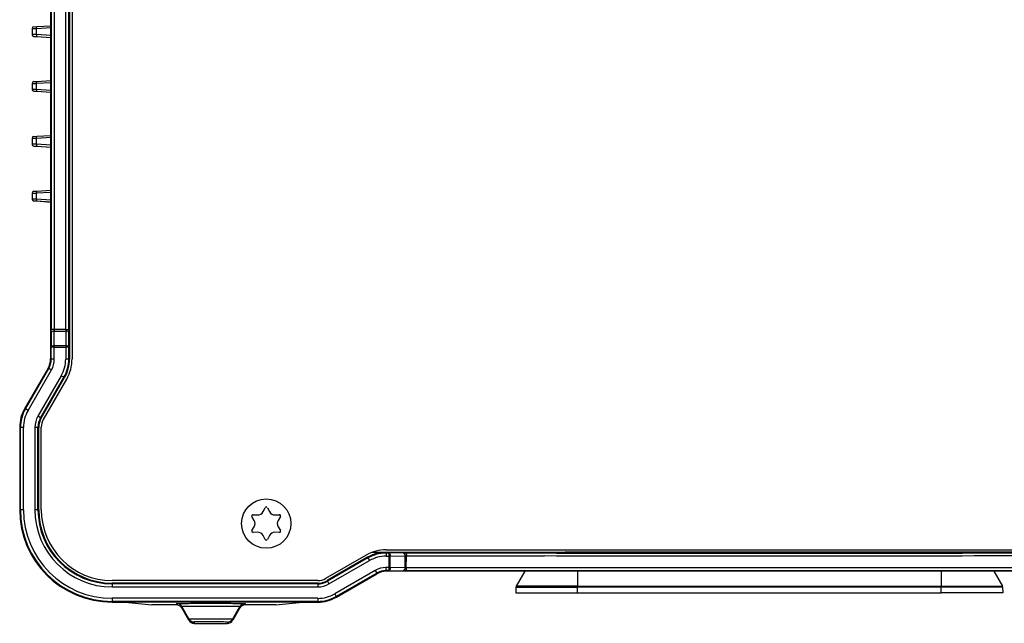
# Model space of a CAD drawing. Header units: millimetres. Extents: x -429 to -189, y 22 to 228.
# Tile 1 of 5: x -429 to -270, y 22 to 120. Entities that reach past the tile are written whole.
import ezdxf

# ---------------------------------------------------------------- set-up
doc = ezdxf.new("R2010")
doc.units = ezdxf.units.MM

# ---------------------------------------------------------------- blocks, each defined once
blk = doc.blocks.new('Kupplungsplatte__1', base_point=(-348.85, 26.72))
at = {"color": 7, "linetype": 'Continuous'}
for p, q in [((-347.41, 30.22), (-348.79, 27.81)), ((-271.29, 30.22), (-269.91, 27.81)), ((-348.83, 27.67), (-348.85, 26.72)), ((-269.87, 27.67), (-269.85, 26.72)), ((-348.85, 26.72), (-338.85, 26.72)), ((-338.85, 26.72), (-279.85, 26.72)), ((-269.85, 26.72), (-279.85, 26.72))]:
    blk.add_line(p, q, dxfattribs=at)
at = {"color": 1, "linetype": 'Continuous'}
for p, q in [((-338.85, 30.22), (-338.85, 27.81)), ((-279.85, 30.22), (-279.85, 27.81)), ((-348.83, 27.67), (-338.85, 27.67)), ((-338.85, 27.81), (-348.79, 27.81)), ((-338.85, 27.81), (-279.85, 27.81)), ((-338.85, 27.81), (-338.85, 27.67)), ((-279.85, 27.67), (-338.85, 27.67)), ((-338.85, 26.72), (-338.85, 27.67)), ((-279.85, 27.81), (-269.91, 27.81)), ((-279.85, 27.81), (-279.85, 27.67)), ((-279.85, 26.72), (-279.85, 27.67)), ((-269.87, 27.67), (-279.85, 27.67))]:
    blk.add_line(p, q, dxfattribs=at)
at = {"color": 7, "linetype": 'Continuous'}
for centre, start, end in [((-348.53, 27.66), 150, 179), ((-270.17, 27.66), 1, 30)]:
    blk.add_arc(centre, 0.3, start, end, dxfattribs=at)
blk = doc.blocks.new('Blechschraube_ISO14585-ST4_2x16_4__2', base_point=(-393.35, 33.97))
at = {"color": 7, "linetype": 'Continuous'}
blk.add_circle((-389.35, 37.97), 4, dxfattribs=at)
blk = doc.blocks.new('Blechschraube_ISO14585-ST4_2x16_9__3', base_point=(-393.35, 33.97))
at = {"color": 7, "linetype": 'Continuous'}
for p, q in [((-389.86, 39.91), (-389.53, 40.53)), ((-389.17, 40.53), (-388.84, 39.91)), ((-391.29, 38.49), (-391.66, 39.1)), ((-391.48, 39.4), (-390.77, 39.38)), ((-387.93, 39.38), (-387.21, 39.4)), ((-387.04, 39.1), (-387.41, 38.49)), ((-391.66, 36.84), (-391.29, 37.44)), ((-387.41, 37.44), (-387.04, 36.84)), ((-390.77, 36.55), (-391.48, 36.53)), ((-389.53, 35.4), (-389.86, 36.03)), ((-388.84, 36.03), (-389.17, 35.4)), ((-387.21, 36.53), (-387.93, 36.55))]:
    blk.add_line(p, q, dxfattribs=at)
blk.add_circle((-389.35, 37.97), 4, dxfattribs=at)
for centre, radius, start, end in [((-389.35, 40.44), 0.2, 90, 151.6805), ((-389.35, 40.44), 0.2, 28.3206, 90), ((-391.49, 39.2), 0.2, 88.3205, 211.6805), ((-392.14, 37.97), 1, 328.3195, 31.6805), ((-390.74, 40.38), 1, 268.3195, 331.6805), ((-387.96, 40.38), 1, 208.3195, 271.6805), ((-386.56, 37.97), 1, 148.3195, 211.6805), ((-387.21, 39.2), 0.2, 328.3205, 91.6805), ((-391.49, 36.73), 0.2, 148.3206, 271.6805), ((-387.21, 36.73), 0.2, 268.3206, 31.6805), ((-390.74, 35.55), 1, 28.3195, 91.6805), ((-389.35, 35.49), 0.2, 208.3206, 270), ((-389.35, 35.49), 0.2, 270, 331.6805), ((-387.96, 35.55), 1, 88.3195, 151.6805)]:
    blk.add_arc(centre, radius, start, end, dxfattribs=at)
blk = doc.blocks.new('Linsenschraube_selbstfurchend_3__4', base_point=(-340.85, 33.32))
at = {"color": 7, "linetype": 'Continuous'}
blk.add_line((-336.85, 33.32), (-340.85, 33.32), dxfattribs=at)
blk = doc.blocks.new('Linsenschraube_selbstfurchend_4__5', base_point=(-281.85, 33.32))
at = {"color": 7, "linetype": 'Continuous'}
blk.add_line((-277.85, 33.32), (-281.85, 33.32), dxfattribs=at)
blk = doc.blocks.new('Verbindungsteil_1__22', base_point=(-429.35, 21.78))
at = {"color": 7, "linetype": 'Continuous'}
for p, q in [((-424.32, 118.77), (-424.35, 125.75)), ((-427.35, 118.3), (-427.35, 117.34)), ((-427.07, 118.6), (-426.55, 118.62)), ((-426.55, 118.62), (-424.32, 118.77)), ((-427.07, 117.04), (-426.55, 117.02)), ((-426.55, 117.02), (-424.32, 116.86)), ((-424.32, 109.87), (-424.32, 116.86)), ((-427.35, 109.4), (-427.35, 108.44)), ((-427.07, 109.7), (-426.55, 109.72)), ((-426.55, 109.72), (-424.32, 109.87)), ((-427.07, 108.14), (-426.55, 108.12)), ((-426.55, 108.12), (-424.32, 107.96)), ((-424.32, 100.97), (-424.32, 107.96)), ((-427.07, 100.8), (-426.55, 100.82)), ((-426.55, 100.82), (-424.32, 100.97)), ((-427.35, 100.5), (-427.35, 99.54)), ((-427.07, 99.24), (-426.55, 99.22)), ((-426.55, 99.22), (-424.32, 99.06)), ((-424.32, 92.07), (-424.32, 99.06)), ((-427.35, 91.6), (-427.35, 90.64)), ((-427.07, 91.9), (-426.55, 91.92)), ((-426.55, 91.92), (-424.32, 92.07)), ((-427.07, 90.34), (-426.55, 90.32)), ((-426.55, 90.32), (-424.35, 90.15)), ((-424.35, 90.15), (-424.35, 64.68)), ((-424.75, 63.18), (-428.55, 56.61)), ((-429.35, 53.61), (-429.35, 40.22)), ((-377.96, 26.02), (-371.38, 29.81)), ((-248.81, 30.22), (-369.88, 30.22)), ((-414.35, 25.22), (-412.22, 25.22)), ((-412.22, 25.22), (-407.89, 24.78)), ((-405.94, 24.78), (-407.89, 24.78)), ((-403.93, 24.78), (-405.94, 24.78)), ((-401.91, 22.28), (-403.06, 24.28)), ((-393.64, 24.28), (-394.79, 22.28)), ((-388.99, 24.78), (-392.77, 24.78)), ((-387.81, 24.78), (-388.99, 24.78)), ((-387.81, 24.78), (-383.47, 25.22)), ((-383.47, 25.22), (-380.96, 25.22)), ((-401.04, 21.78), (-395.66, 21.78))]:
    blk.add_line(p, q, dxfattribs=at)
at = {"color": 1, "linetype": 'Continuous'}
for p, q in [((-428.55, 56.61), (-428.42, 56.58)), ((-429.23, 53.58), (-429.35, 53.61)), ((-429.23, 40.22), (-429.35, 40.22)), ((-428.73, 40.22), (-429.23, 40.22)), ((-366.6, 32.72), (-346.17, 32.74)), ((-346.17, 32.74), (-344.77, 32.72)), ((-345.81, 33.24), (-344.55, 33.22)), ((-344.77, 32.72), (-344.2, 32.71)), ((-344.55, 33.22), (-344.03, 33.2)), ((-342.28, 32.68), (-344.2, 32.71)), ((-344.03, 33.2), (-342.28, 33.17)), ((-342.28, 33.17), (-276.42, 33.17)), ((-276.42, 32.68), (-342.28, 32.68)), ((-276.42, 33.17), (-274.67, 33.2)), ((-274.49, 32.71), (-276.42, 32.68)), ((-274.67, 33.2), (-274.15, 33.22)), ((-273.92, 32.72), (-274.49, 32.71)), ((-274.15, 33.22), (-272.88, 33.24)), ((-272.53, 32.74), (-273.92, 32.72)), ((-252.1, 32.72), (-272.53, 32.74)), ((-371.38, 29.81), (-371.4, 29.86)), ((-369.87, 30.27), (-369.88, 30.22)), ((-414.35, 25.84), (-414.35, 25.34)), ((-377.99, 26.14), (-377.96, 26.02)), ((-414.35, 25.34), (-414.35, 25.22)), ((-403.93, 24.99), (-403.93, 24.78)), ((-392.77, 24.99), (-392.77, 24.78)), ((-380.96, 25.22), (-380.99, 25.34)), ((-401.04, 21.99), (-401.04, 21.78)), ((-395.66, 21.99), (-395.66, 21.78))]:
    blk.add_line(p, q, dxfattribs=at)
at = {"color": 7, "linetype": 'Continuous'}
for centre, radius, start, end in [((-427.05, 118.3), 0.3, 93.9568, 179.9983), ((-427.05, 117.34), 0.3, 180.0017, 266.0432), ((-427.05, 109.4), 0.3, 93.9568, 179.9983), ((-427.05, 108.44), 0.3, 180.0017, 266.0432), ((-427.05, 100.5), 0.3, 93.9568, 179.9983), ((-427.05, 99.54), 0.3, 180.0017, 266.0432), ((-427.05, 91.6), 0.3, 93.9568, 179.9976), ((-427.05, 90.64), 0.3, 180.0024, 266.0432), ((-427.35, 64.68), 3, 330, 0), ((-423.35, 53.61), 6, 150, 180), ((-414.35, 40.22), 15, 180, 270), ((-369.88, 27.22), 3, 90, 120), ((-380.96, 31.22), 6, 270, 300), ((-403.93, 23.78), 1, 30.1318, 89.8638), ((-392.77, 23.78), 1, 90.1362, 149.8682), ((-401.04, 22.79), 1, 210.1347, 269.8646), ((-395.66, 22.79), 1, 270.1354, 329.8653)]:
    blk.add_arc(centre, radius, start, end, dxfattribs=at)
at = {"color": 1, "linetype": 'Continuous'}
blk.add_arc((-366.6, 29.72), 3, 90, 95.0564, dxfattribs=at)
blk = doc.blocks.new('Verbindungsteil_2__23', base_point=(-429.35, 21.78))
at = {"color": 7, "linetype": 'Continuous'}
for p, q in [((-421.26, 188.78), (-421.26, 64.66)), ((-424.32, 118.77), (-424.35, 125.75)), ((-427.35, 118.3), (-427.33, 117.34)), ((-427.07, 118.6), (-426.55, 118.62)), ((-426.55, 118.62), (-424.32, 118.77)), ((-424.32, 117.17), (-424.32, 118.46)), ((-427.07, 117.04), (-426.55, 117.02)), ((-426.55, 117.02), (-424.32, 116.86)), ((-424.32, 109.87), (-424.32, 116.86)), ((-427.35, 109.4), (-427.35, 108.44)), ((-427.07, 109.7), (-426.55, 109.72)), ((-426.55, 109.72), (-424.32, 109.87)), ((-424.32, 108.27), (-424.32, 109.56)), ((-427.07, 108.14), (-426.55, 108.12)), ((-426.55, 108.12), (-424.32, 107.96)), ((-424.32, 100.97), (-424.32, 107.96)), ((-427.07, 100.8), (-426.55, 100.82)), ((-426.55, 100.82), (-424.32, 100.97)), ((-424.32, 99.37), (-424.32, 100.66)), ((-427.35, 100.5), (-427.33, 99.54)), ((-427.07, 99.24), (-426.55, 99.22)), ((-426.55, 99.22), (-424.32, 99.06)), ((-424.32, 92.07), (-424.32, 99.06)), ((-427.35, 91.6), (-427.33, 90.64)), ((-427.07, 91.9), (-426.55, 91.92)), ((-426.55, 91.92), (-424.32, 92.07)), ((-424.32, 90.47), (-424.32, 91.76)), ((-427.07, 90.34), (-426.55, 90.32)), ((-426.55, 90.32), (-424.32, 90.17)), ((-424.32, 90.17), (-424.35, 64.68)), ((-424.75, 63.18), (-428.55, 56.61)), ((-425.86, 55.08), (-422.07, 61.66)), ((-429.35, 53.61), (-429.35, 40.22)), ((-426.26, 40.22), (-426.26, 53.58)), ((-372.91, 32.5), (-379.48, 28.71)), ((-369.91, 33.3), (-372.16, 33.3)), ((-340.85, 33.32), (-369.91, 33.3)), ((-336.85, 33.32), (-340.85, 33.32)), ((-281.85, 33.32), (-336.85, 33.32)), ((-277.85, 33.32), (-281.85, 33.32)), ((-248.79, 33.3), (-277.85, 33.32)), ((-377.96, 26.02), (-371.38, 29.81)), ((-248.81, 30.22), (-369.88, 30.22)), ((-380.98, 28.3), (-414.35, 28.3)), ((-414.35, 25.22), (-412.22, 25.22)), ((-412.22, 25.22), (-407.89, 24.78)), ((-405.94, 24.78), (-407.89, 24.78)), ((-403.93, 24.78), (-405.94, 24.78)), ((-401.91, 22.28), (-403.06, 24.28)), ((-393.64, 24.28), (-394.79, 22.28)), ((-388.99, 24.78), (-392.77, 24.78)), ((-387.81, 24.78), (-388.99, 24.78)), ((-387.81, 24.78), (-383.47, 25.22)), ((-383.47, 25.22), (-380.96, 25.22)), ((-401.04, 21.78), (-395.66, 21.78))]:
    blk.add_line(p, q, dxfattribs=at)
at = {"color": 1, "linetype": 'Continuous'}
for p, q in [((-424.25, 183.98), (-424.25, 69.45)), ((-423.75, 183.98), (-423.75, 69.45)), ((-421.86, 69.45), (-421.86, 183.98)), ((-421.36, 69.45), (-421.36, 183.98)), ((-426.6, 118.32), (-424.32, 118.46)), ((-426.6, 117.32), (-426.6, 118.32)), ((-424.32, 117.17), (-426.6, 117.32)), ((-426.6, 109.42), (-424.32, 109.56)), ((-426.6, 108.42), (-426.6, 109.42)), ((-424.32, 108.27), (-426.6, 108.42)), ((-426.6, 100.52), (-424.32, 100.66)), ((-426.6, 99.52), (-426.6, 100.52)), ((-424.32, 99.37), (-426.6, 99.52)), ((-426.6, 91.62), (-424.32, 91.76)), ((-426.6, 90.62), (-426.6, 91.62)), ((-424.32, 90.47), (-426.6, 90.62)), ((-423.75, 69.45), (-424.25, 69.45)), ((-424.25, 68.95), (-424.23, 66.58)), ((-421.86, 69.45), (-423.75, 69.45)), ((-423.73, 66.83), (-423.75, 69.2)), ((-423.75, 69.2), (-421.86, 69.2)), ((-421.86, 69.2), (-421.88, 66.83)), ((-421.86, 69.45), (-421.36, 69.45)), ((-421.38, 66.58), (-421.36, 68.95)), ((-424.23, 64.65), (-424.23, 66.58)), ((-423.73, 66.58), (-424.23, 66.58)), ((-423.73, 66.83), (-423.73, 66.58)), ((-421.88, 66.83), (-423.73, 66.83)), ((-423.73, 64.65), (-423.73, 66.58)), ((-423.73, 66.58), (-421.88, 66.58)), ((-421.88, 66.83), (-421.88, 66.58)), ((-421.88, 66.58), (-421.88, 64.66)), ((-421.38, 66.58), (-421.88, 66.58)), ((-421.38, 64.66), (-421.38, 66.58)), ((-424.23, 64.65), (-424.35, 64.68)), ((-423.73, 64.65), (-424.23, 64.65)), ((-421.38, 64.66), (-421.88, 64.66)), ((-421.26, 64.66), (-421.38, 64.66)), ((-428.42, 56.58), (-424.63, 63.15)), ((-427.99, 56.33), (-424.2, 62.9)), ((-424.75, 63.18), (-424.63, 63.15)), ((-424.2, 62.9), (-424.63, 63.15)), ((-422.6, 61.97), (-426.4, 55.4)), ((-425.97, 55.15), (-422.17, 61.72)), ((-422.17, 61.72), (-422.6, 61.97)), ((-422.17, 61.72), (-422.07, 61.66)), ((-428.55, 56.61), (-428.42, 56.58)), ((-427.99, 56.33), (-428.42, 56.58)), ((-425.97, 55.15), (-426.4, 55.4)), ((-425.86, 55.08), (-425.97, 55.15)), ((-429.23, 53.58), (-429.35, 53.61)), ((-428.73, 53.58), (-429.23, 53.58)), ((-429.23, 40.22), (-429.23, 53.58)), ((-428.73, 40.22), (-428.73, 53.58)), ((-426.38, 53.58), (-426.88, 53.58)), ((-426.88, 53.58), (-426.88, 40.22)), ((-426.38, 53.58), (-426.26, 53.58)), ((-426.38, 40.22), (-426.38, 53.58)), ((-429.23, 40.22), (-429.35, 40.22)), ((-428.73, 40.22), (-429.23, 40.22)), ((-426.38, 40.22), (-426.88, 40.22)), ((-426.26, 40.22), (-426.38, 40.22)), ((-372.85, 32.39), (-379.42, 28.6)), ((-379.17, 28.17), (-372.6, 31.96)), ((-372.91, 32.5), (-372.85, 32.39)), ((-372.85, 32.39), (-372.6, 31.96)), ((-369.91, 33.18), (-369.91, 33.3)), ((-369.91, 33.18), (-369.91, 32.68)), ((-369.48, 33.18), (-369.91, 33.18)), ((-369.91, 32.68), (-369.48, 32.68)), ((-367.12, 33.2), (-369.48, 33.18)), ((-369.48, 33.18), (-369.48, 32.68)), ((-369.48, 32.68), (-369.48, 30.84)), ((-369.48, 32.68), (-369.23, 32.68)), ((-369.23, 32.68), (-366.87, 32.71)), ((-369.23, 30.84), (-369.23, 32.68)), ((-366.87, 32.71), (-366.87, 30.81)), ((-366.62, 33.21), (-345.81, 33.24)), ((-366.62, 33.21), (-366.6, 32.72)), ((-366.62, 30.81), (-366.6, 32.72)), ((-366.6, 32.72), (-346.17, 32.74)), ((-346.17, 32.74), (-344.77, 32.72)), ((-345.81, 33.24), (-344.55, 33.22)), ((-344.77, 32.72), (-344.2, 32.71)), ((-344.55, 33.22), (-344.03, 33.2)), ((-342.28, 32.68), (-344.2, 32.71)), ((-344.03, 33.2), (-342.28, 33.17)), ((-342.28, 33.17), (-276.42, 33.17)), ((-276.42, 32.68), (-342.28, 32.68)), ((-276.42, 33.17), (-274.67, 33.2)), ((-274.49, 32.71), (-276.42, 32.68)), ((-274.67, 33.2), (-274.15, 33.22)), ((-273.92, 32.72), (-274.49, 32.71)), ((-274.15, 33.22), (-272.88, 33.24)), ((-272.53, 32.74), (-273.92, 32.72)), ((-272.88, 33.24), (-252.08, 33.21)), ((-252.1, 32.72), (-272.53, 32.74)), ((-371.67, 30.37), (-378.24, 26.58)), ((-371.67, 30.37), (-371.42, 29.94)), ((-369.92, 30.84), (-369.92, 30.34)), ((-369.48, 30.84), (-369.92, 30.84)), ((-369.48, 30.84), (-369.48, 30.34)), ((-369.48, 30.84), (-369.23, 30.84)), ((-366.87, 30.81), (-369.23, 30.84)), ((-366.62, 30.81), (-366.62, 30.31)), ((-252.08, 30.81), (-366.62, 30.81)), ((-371.42, 29.94), (-377.99, 26.14)), ((-371.42, 29.94), (-371.4, 29.86)), ((-371.38, 29.81), (-371.4, 29.86)), ((-369.48, 30.34), (-369.92, 30.34)), ((-369.87, 30.27), (-369.92, 30.34)), ((-369.87, 30.27), (-369.88, 30.22)), ((-369.48, 30.34), (-367.12, 30.31)), ((-252.08, 30.31), (-366.62, 30.31)), ((-414.35, 28.3), (-414.35, 28.18)), ((-380.98, 28.18), (-414.35, 28.18)), ((-414.35, 28.18), (-414.35, 27.68)), ((-414.35, 27.68), (-380.98, 27.68)), ((-380.98, 28.3), (-380.98, 28.18)), ((-380.98, 28.18), (-380.98, 27.68)), ((-379.42, 28.6), (-379.48, 28.71)), ((-379.42, 28.6), (-379.17, 28.17)), ((-414.35, 25.84), (-414.35, 25.34)), ((-380.99, 25.84), (-414.35, 25.84)), ((-380.99, 25.84), (-380.99, 25.34)), ((-378.24, 26.58), (-377.99, 26.14)), ((-377.99, 26.14), (-377.96, 26.02)), ((-414.35, 25.34), (-414.35, 25.22)), ((-380.99, 25.34), (-414.35, 25.34)), ((-383.47, 25.22), (-412.22, 25.22)), ((-403.93, 24.99), (-403.93, 24.78)), ((-403.06, 24.52), (-403.06, 24.28)), ((-401.91, 22.49), (-403.06, 24.52)), ((-394.79, 22.51), (-393.64, 24.49)), ((-393.64, 24.28), (-393.64, 24.49)), ((-392.77, 24.99), (-392.77, 24.78)), ((-380.96, 25.22), (-380.99, 25.34)), ((-401.91, 22.28), (-401.91, 22.49)), ((-394.79, 22.51), (-394.79, 22.28)), ((-401.04, 22.01), (-401.04, 21.78)), ((-395.66, 21.99), (-395.66, 21.78))]:
    blk.add_line(p, q, dxfattribs=at)
at = {"color": 7, "linetype": 'Continuous'}
for centre, radius, start, end in [((-427.05, 118.3), 0.3, 93.9568, 179.9983), ((-427.05, 117.32), 0.28, 174.6864, 265.3428), ((-427.05, 109.4), 0.3, 93.9568, 179.9983), ((-427.06, 108.43), 0.292, 178.4328, 267.612), ((-427.05, 100.5), 0.3, 93.9568, 179.9983), ((-427.05, 99.52), 0.28, 174.6864, 265.3428), ((-427.05, 91.6), 0.3, 93.9568, 179.9976), ((-427.05, 90.62), 0.28, 174.6864, 265.3428), ((-427.35, 64.68), 3, 330, 0), ((-427.26, 64.66), 5.88, 330, 360), ((-427.26, 64.66), 6, 330, 360), ((-423.35, 53.61), 6, 150, 180), ((-423.26, 53.58), 3.12, 150, 180), ((-423.26, 53.58), 3, 150, 180), ((-414.35, 40.22), 15, 180, 270), ((-414.35, 40.22), 14.88, 180, 270), ((-414.35, 40.22), 12.03, 180, 270), ((-414.35, 40.22), 11.91, 180, 270), ((-369.91, 27.3), 6, 90, 120), ((-369.91, 27.3), 5.88, 90, 120), ((-369.88, 27.22), 3, 90, 120), ((-380.98, 31.3), 3, 270, 300), ((-380.98, 31.3), 3.12, 270, 300), ((-380.96, 31.22), 6, 270, 300), ((-403.93, 23.78), 1, 30.1318, 89.8638), ((-392.77, 23.78), 1, 90.1362, 149.8682), ((-401.04, 22.79), 1, 210.1347, 269.8646), ((-395.66, 22.79), 1, 270.1354, 329.8653)]:
    blk.add_arc(centre, radius, start, end, dxfattribs=at)
at = {"color": 1, "linetype": 'Continuous'}
for centre, radius, start, end in [((-427.26, 64.66), 3.04, 330.1797, 359.8203), ((-427.26, 64.66), 3.53, 330.1543, 359.8457), ((-427.26, 64.66), 5.38, 330, 360), ((-423.26, 53.58), 5.96, 149.9121, 180.0879), ((-423.26, 53.58), 5.47, 149.9041, 180.0959), ((-423.26, 53.58), 3.62, 150, 180), ((-414.35, 40.22), 14.38, 180, 270), ((-414.35, 40.22), 12.53, 180, 270), ((-369.91, 27.3), 5.38, 90, 120), ((-366.6, 29.72), 3, 90, 95.0564), ((-369.91, 27.3), 3.53, 90.1543, 119.8457), ((-369.91, 27.3), 3.04, 90.1797, 119.8203), ((-380.98, 31.3), 3.62, 270, 300), ((-380.98, 31.3), 5.47, 269.9041, 300.0959), ((-380.98, 31.3), 5.96, 269.9121, 300.0879), ((-403.92, 23.99), 1.01, 31.6922, 90.5833), ((-392.77, 23.99), 1, 90, 150.0009), ((-401.05, 23), 0.993, 210.6455, 270.6507), ((-395.67, 22.99), 0.996, 270.4118, 331.2717)]:
    blk.add_arc(centre, radius, start, end, dxfattribs=at)
for points, knots in [([(-427.35, 118.3), (-427.35, 118.3), (-427.33, 118.29), (-427.29, 118.29), (-427.22, 118.29), (-427.13, 118.29), (-427.01, 118.3), (-426.88, 118.3), (-426.75, 118.31), (-426.65, 118.31), (-426.6, 118.32)], [0, 0, 0, 0, 0.007372, 0.058976, 0.1119398, 0.2165084, 0.3354789, 0.4599806, 0.6008605, 0.7461375, 0.7461375, 0.7461375, 0.7461375]), ([(-426.6, 118.32), (-426.6, 118.36), (-426.6, 118.45), (-426.6, 118.56), (-426.56, 118.6), (-426.55, 118.62)], [0, 0, 0, 0, 0.1480028, 0.2570356, 0.3143525, 0.3143525, 0.3143525, 0.3143525]), ([(-426.6, 117.32), (-426.65, 117.32), (-426.75, 117.32), (-426.89, 117.33), (-427.01, 117.33), (-427.12, 117.34), (-427.2, 117.34), (-427.26, 117.34), (-427.3, 117.34), (-427.32, 117.34), (-427.33, 117.34)], [0, 0, 0, 0, 0.1452771, 0.2861569, 0.4163137, 0.5296237, 0.6165809, 0.6519322, 0.7138003, 0.7226386, 0.7226386, 0.7226386, 0.7226386]), ([(-426.6, 117.32), (-426.6, 117.27), (-426.6, 117.18), (-426.6, 117.07), (-426.56, 117.03), (-426.55, 117.02)], [0, 0, 0, 0, 0.1479972, 0.2569265, 0.3135505, 0.3135505, 0.3135505, 0.3135505]), ([(-427.35, 109.4), (-427.35, 109.4), (-427.33, 109.39), (-427.29, 109.39), (-427.22, 109.39), (-427.13, 109.39), (-427.01, 109.4), (-426.88, 109.4), (-426.75, 109.41), (-426.65, 109.41), (-426.6, 109.42)], [0, 0, 0, 0, 0.007372, 0.058976, 0.1119398, 0.2165084, 0.3354789, 0.4599806, 0.6008605, 0.7461375, 0.7461375, 0.7461375, 0.7461375]), ([(-426.6, 109.42), (-426.6, 109.46), (-426.6, 109.55), (-426.6, 109.66), (-426.56, 109.7), (-426.55, 109.72)], [0, 0, 0, 0, 0.1480028, 0.2570356, 0.3143525, 0.3143525, 0.3143525, 0.3143525]), ([(-426.6, 108.42), (-426.65, 108.42), (-426.75, 108.42), (-426.89, 108.43), (-427.01, 108.43), (-427.12, 108.44), (-427.2, 108.44), (-427.27, 108.44), (-427.31, 108.44), (-427.35, 108.44), (-427.35, 108.44)], [0, 0, 0, 0, 0.1452771, 0.2861569, 0.4163137, 0.5296237, 0.6165809, 0.6519322, 0.7342604, 0.7460216, 0.7460216, 0.7460216, 0.7460216]), ([(-426.6, 108.42), (-426.6, 108.37), (-426.6, 108.28), (-426.6, 108.17), (-426.56, 108.13), (-426.55, 108.12)], [0, 0, 0, 0, 0.1479972, 0.2569265, 0.3135505, 0.3135505, 0.3135505, 0.3135505]), ([(-426.6, 100.52), (-426.6, 100.56), (-426.6, 100.65), (-426.6, 100.76), (-426.56, 100.8), (-426.55, 100.82)], [0, 0, 0, 0, 0.1480028, 0.2570356, 0.3143525, 0.3143525, 0.3143525, 0.3143525]), ([(-427.35, 100.5), (-427.35, 100.5), (-427.33, 100.49), (-427.29, 100.49), (-427.22, 100.49), (-427.13, 100.49), (-427.01, 100.5), (-426.88, 100.5), (-426.75, 100.51), (-426.65, 100.51), (-426.6, 100.52)], [0, 0, 0, 0, 0.007372, 0.058976, 0.1119398, 0.2165084, 0.3354789, 0.4599806, 0.6008605, 0.7461375, 0.7461375, 0.7461375, 0.7461375]), ([(-426.6, 99.52), (-426.65, 99.52), (-426.75, 99.52), (-426.89, 99.53), (-427.01, 99.53), (-427.12, 99.54), (-427.2, 99.54), (-427.26, 99.54), (-427.3, 99.54), (-427.32, 99.54), (-427.33, 99.54)], [0, 0, 0, 0, 0.1452771, 0.2861569, 0.4163137, 0.5296237, 0.6165809, 0.6519322, 0.7138003, 0.7226386, 0.7226386, 0.7226386, 0.7226386]), ([(-426.6, 99.52), (-426.6, 99.47), (-426.6, 99.38), (-426.6, 99.27), (-426.56, 99.23), (-426.55, 99.22)], [0, 0, 0, 0, 0.1479972, 0.2569265, 0.3135505, 0.3135505, 0.3135505, 0.3135505]), ([(-427.35, 91.6), (-427.35, 91.6), (-427.33, 91.59), (-427.29, 91.59), (-427.22, 91.59), (-427.13, 91.59), (-427.01, 91.6), (-426.88, 91.6), (-426.75, 91.61), (-426.65, 91.61), (-426.6, 91.62)], [0, 0, 0, 0, 0.007372, 0.0589764, 0.1119401, 0.2165087, 0.3354792, 0.4599809, 0.6008608, 0.7461378, 0.7461378, 0.7461378, 0.7461378]), ([(-426.55, 91.92), (-426.56, 91.9), (-426.6, 91.86), (-426.6, 91.75), (-426.6, 91.66), (-426.6, 91.62)], [0, 0, 0, 0, 0.0566239, 0.1655533, 0.3135505, 0.3135505, 0.3135505, 0.3135505]), ([(-426.6, 90.62), (-426.65, 90.62), (-426.75, 90.62), (-426.89, 90.63), (-427.01, 90.63), (-427.12, 90.64), (-427.2, 90.64), (-427.26, 90.64), (-427.3, 90.64), (-427.32, 90.64), (-427.33, 90.64)], [0, 0, 0, 0, 0.1452771, 0.2861569, 0.4163137, 0.5296237, 0.6165809, 0.6519322, 0.7138003, 0.7226386, 0.7226386, 0.7226386, 0.7226386]), ([(-426.6, 90.62), (-426.6, 90.57), (-426.6, 90.48), (-426.6, 90.37), (-426.56, 90.33), (-426.55, 90.32)], [0, 0, 0, 0, 0.1479972, 0.2569265, 0.3135505, 0.3135505, 0.3135505, 0.3135505]), ([(-424.25, 68.95), (-424.25, 68.99), (-424.25, 69.07), (-424.25, 69.2), (-424.25, 69.32), (-424.25, 69.41), (-424.25, 69.45)], [0, 0, 0, 0, 0.1173212, 0.2411851, 0.3844824, 0.5000075, 0.5000075, 0.5000075, 0.5000075]), ([(-423.75, 69.2), (-423.88, 69.2), (-424.1, 69.2), (-424.21, 69.02), (-424.25, 68.95)], [0, 0, 0, 0, 0.3591485, 0.5939377, 0.5939377, 0.5939377, 0.5939377]), ([(-423.75, 69.45), (-423.75, 69.44), (-423.75, 69.43), (-423.75, 69.4), (-423.75, 69.36), (-423.75, 69.33), (-423.75, 69.3), (-423.75, 69.27), (-423.75, 69.23), (-423.75, 69.21), (-423.75, 69.2)], [0, 0, 0, 0, 0.0216608, 0.0433216, 0.0865766, 0.1294114, 0.1504191, 0.1714269, 0.2258574, 0.2500149, 0.2500149, 0.2500149, 0.2500149]), ([(-421.86, 69.45), (-421.86, 69.44), (-421.86, 69.43), (-421.86, 69.4), (-421.86, 69.36), (-421.86, 69.33), (-421.86, 69.3), (-421.86, 69.27), (-421.86, 69.23), (-421.86, 69.21), (-421.86, 69.2)], [0, 0, 0, 0, 0.0216608, 0.0433216, 0.0865766, 0.1294114, 0.1504191, 0.1714269, 0.2258574, 0.2500149, 0.2500149, 0.2500149, 0.2500149]), ([(-421.36, 68.95), (-421.4, 69.01), (-421.52, 69.19), (-421.73, 69.19), (-421.86, 69.2)], [0, 0, 0, 0, 0.2302458, 0.5888786, 0.5888786, 0.5888786, 0.5888786]), ([(-421.36, 69.45), (-421.36, 69.4), (-421.36, 69.32), (-421.36, 69.2), (-421.36, 69.07), (-421.36, 68.99), (-421.36, 68.95)], [0, 0, 0, 0, 0.1305272, 0.2588225, 0.368731, 0.5000069, 0.5000069, 0.5000069, 0.5000069]), ([(-423.73, 66.83), (-423.86, 66.83), (-424.07, 66.82), (-424.18, 66.65), (-424.23, 66.58)], [0, 0, 0, 0, 0.3586328, 0.588879, 0.588879, 0.588879, 0.588879]), ([(-421.38, 66.58), (-421.43, 66.65), (-421.54, 66.82), (-421.75, 66.83), (-421.88, 66.83)], [0, 0, 0, 0, 0.2302893, 0.5889315, 0.5889315, 0.5889315, 0.5889315]), ([(-369.48, 33.18), (-369.42, 33.14), (-369.25, 33.02), (-369.24, 32.81), (-369.23, 32.68)], [0, 0, 0, 0, 0.2302893, 0.5889315, 0.5889315, 0.5889315, 0.5889315]), ([(-367.12, 33.2), (-367.08, 33.21), (-367, 33.21), (-366.88, 33.21), (-366.75, 33.21), (-366.66, 33.21), (-366.62, 33.21)], [0, 0, 0, 0, 0.1032939, 0.2411851, 0.3694803, 0.5000074, 0.5000074, 0.5000074, 0.5000074]), ([(-367.12, 33.2), (-367.05, 33.16), (-366.88, 33.05), (-366.87, 32.84), (-366.87, 32.71)], [0, 0, 0, 0, 0.2292435, 0.5881596, 0.5881596, 0.5881596, 0.5881596]), ([(-369.23, 30.84), (-369.24, 30.71), (-369.25, 30.5), (-369.42, 30.38), (-369.48, 30.34)], [0, 0, 0, 0, 0.3586421, 0.5889315, 0.5889315, 0.5889315, 0.5889315]), ([(-366.87, 30.81), (-366.87, 30.69), (-366.88, 30.47), (-367.05, 30.36), (-367.12, 30.31)], [0, 0, 0, 0, 0.3586328, 0.588879, 0.588879, 0.588879, 0.588879]), ([(-366.87, 30.81), (-366.86, 30.81), (-366.85, 30.81), (-366.82, 30.81), (-366.79, 30.81), (-366.75, 30.81), (-366.72, 30.81), (-366.69, 30.81), (-366.65, 30.81), (-366.63, 30.81), (-366.62, 30.81)], [0, 0, 0, 0, 0.0191121, 0.0382243, 0.0787946, 0.1206037, 0.1419861, 0.1633685, 0.2229386, 0.250015, 0.250015, 0.250015, 0.250015]), ([(-366.62, 30.31), (-366.66, 30.31), (-366.75, 30.31), (-366.88, 30.31), (-367, 30.32), (-367.08, 30.32), (-367.12, 30.31)], [0, 0, 0, 0, 0.1305272, 0.2588225, 0.3903046, 0.5000355, 0.5000355, 0.5000355, 0.5000355]), ([(-403.93, 24.99), (-403.05, 25.01), (-401.19, 25.04), (-398.35, 25.04), (-395.51, 25.04), (-393.65, 25.01), (-392.77, 24.99)], [0, 0, 0, 0, 2.644153, 5.577627, 8.511101, 11.155254, 11.155254, 11.155254, 11.155254]), ([(-393.64, 24.49), (-394.38, 24.51), (-395.95, 24.53), (-398.35, 24.54), (-400.75, 24.53), (-402.32, 24.52), (-403.06, 24.52)], [0, 0, 0, 0, 2.233575, 4.711551, 7.189512, 9.422923, 9.422923, 9.422923, 9.422923]), ([(-401.91, 22.49), (-401.34, 22.5), (-400.16, 22.52), (-398.35, 22.53), (-396.54, 22.52), (-395.35, 22.51), (-394.79, 22.51)], [0, 0, 0, 0, 1.686152, 3.556801, 5.427438, 7.113461, 7.113461, 7.113461, 7.113461]), ([(-395.66, 21.99), (-396.08, 22), (-396.98, 22.01), (-398.35, 22.02), (-399.72, 22.02), (-400.61, 22.01), (-401.04, 22.01)], [0, 0, 0, 0, 1.27558, 2.690733, 4.105876, 5.381358, 5.381358, 5.381358, 5.381358])]:
    blk.add_open_spline(points, degree=3, knots=knots, dxfattribs=at)
at = {"color": 7, "linetype": 'Continuous'}
for points, knots in [([(-424.32, 118.46), (-424.32, 118.48), (-424.32, 118.5), (-424.32, 118.55), (-424.32, 118.6), (-424.32, 118.66), (-424.32, 118.71), (-424.32, 118.75), (-424.32, 118.77)], [0, 0, 0, 0, 0.0360432, 0.0720863, 0.1430662, 0.2073268, 0.2386552, 0.3042583, 0.3042583, 0.3042583, 0.3042583]), ([(-424.32, 116.86), (-424.32, 116.88), (-424.32, 116.91), (-424.32, 116.95), (-424.32, 116.99), (-424.32, 117.04), (-424.32, 117.1), (-424.32, 117.14), (-424.32, 117.17)], [0, 0, 0, 0, 0.046394, 0.0969348, 0.1285054, 0.1600759, 0.2321739, 0.3042618, 0.3042618, 0.3042618, 0.3042618]), ([(-424.32, 109.56), (-424.32, 109.58), (-424.32, 109.6), (-424.32, 109.65), (-424.32, 109.7), (-424.32, 109.76), (-424.32, 109.81), (-424.32, 109.85), (-424.32, 109.87)], [0, 0, 0, 0, 0.0360432, 0.0720863, 0.1430662, 0.2073268, 0.2386552, 0.3042583, 0.3042583, 0.3042583, 0.3042583]), ([(-424.32, 107.96), (-424.32, 107.98), (-424.32, 108.01), (-424.32, 108.05), (-424.32, 108.09), (-424.32, 108.15), (-424.32, 108.21), (-424.32, 108.25), (-424.32, 108.27)], [0, 0, 0, 0, 0.046394, 0.0969348, 0.1285054, 0.1600759, 0.2592061, 0.3042616, 0.3042616, 0.3042616, 0.3042616]), ([(-424.32, 100.66), (-424.32, 100.68), (-424.32, 100.7), (-424.32, 100.75), (-424.32, 100.8), (-424.32, 100.86), (-424.32, 100.91), (-424.32, 100.95), (-424.32, 100.97)], [0, 0, 0, 0, 0.0360432, 0.0720863, 0.1430662, 0.2073268, 0.2386552, 0.3042583, 0.3042583, 0.3042583, 0.3042583]), ([(-424.32, 99.06), (-424.32, 99.08), (-424.32, 99.11), (-424.32, 99.15), (-424.32, 99.19), (-424.32, 99.24), (-424.32, 99.3), (-424.32, 99.34), (-424.32, 99.37)], [0, 0, 0, 0, 0.046394, 0.0969348, 0.1285054, 0.1600759, 0.2321739, 0.3042618, 0.3042618, 0.3042618, 0.3042618]), ([(-424.32, 91.76), (-424.32, 91.78), (-424.32, 91.8), (-424.32, 91.85), (-424.32, 91.9), (-424.32, 91.96), (-424.32, 92), (-424.32, 92.01), (-424.32, 92.02)], [0, 0, 0, 0, 0.0360432, 0.0720863, 0.1430662, 0.2073268, 0.2329437, 0.2585606, 0.2585606, 0.2585606, 0.2585606]), ([(-424.32, 90.17), (-424.32, 90.18), (-424.32, 90.2), (-424.32, 90.24), (-424.32, 90.29), (-424.32, 90.36), (-424.32, 90.41), (-424.32, 90.45), (-424.32, 90.47)], [0, 0, 0, 0, 0.0296569, 0.0593138, 0.1182644, 0.1871849, 0.2412577, 0.2953305, 0.2953305, 0.2953305, 0.2953305])]:
    blk.add_open_spline(points, degree=3, knots=knots, dxfattribs=at)
blk = doc.blocks.new('Rueckplatte-PSU__39', base_point=(-425.85, 28.72))
at = {"color": 7, "linetype": 'Continuous'}
for p, q in [((-420.85, 188.75), (-420.85, 64.68)), ((-425.51, 54.86), (-421.72, 61.43)), ((-425.85, 40.22), (-425.85, 53.61)), ((-369.88, 33.72), (-369.35, 33.72)), ((-369.35, 33.72), (-249.35, 33.72)), ((-373.13, 32.85), (-379.71, 29.05)), ((-380.96, 28.72), (-414.35, 28.72))]:
    blk.add_line(p, q, dxfattribs=at)
for centre, radius, start, end in [((-427.35, 64.68), 6.5, 330, 0), ((-423.35, 53.61), 2.5, 150, 180), ((-414.35, 40.22), 11.5, 180, 270), ((-369.88, 27.22), 6.5, 90, 120), ((-380.96, 31.22), 2.5, 270, 300)]:
    blk.add_arc(centre, radius, start, end, dxfattribs=at)
blk = doc.blocks.new('Frontplatte-PSU__40', base_point=(-425.85, 28.72))
at = {"color": 7, "linetype": 'Continuous'}
for p, q in [((-420.85, 188.75), (-420.85, 64.68)), ((-425.51, 54.86), (-421.72, 61.43)), ((-425.85, 40.22), (-425.85, 53.61)), ((-369.88, 33.72), (-369.35, 33.72)), ((-369.35, 33.72), (-249.35, 33.72)), ((-373.13, 32.85), (-379.71, 29.05)), ((-380.96, 28.72), (-414.35, 28.72))]:
    blk.add_line(p, q, dxfattribs=at)
for centre, radius, start, end in [((-427.35, 64.68), 6.5, 330, 0), ((-423.35, 53.61), 2.5, 150, 180), ((-414.35, 40.22), 11.5, 180, 270), ((-369.88, 27.22), 6.5, 90, 120), ((-380.96, 31.22), 2.5, 270, 300)]:
    blk.add_arc(centre, radius, start, end, dxfattribs=at)
blk = doc.blocks.new('Netzteil-S360__41', base_point=(-429.35, 21.78))
for name, p in [('Verbindungsteil_1__22', (-429.35, 21.78)), ('Verbindungsteil_2__23', (-429.35, 21.78)), ('Rueckplatte-PSU__39', (-425.85, 28.72)), ('Frontplatte-PSU__40', (-425.85, 28.72)), ('Blechschraube_ISO14585-ST4_2x16_4__2', (-393.35, 33.97)), ('Blechschraube_ISO14585-ST4_2x16_9__3', (-393.35, 33.97)), ('Linsenschraube_selbstfurchend_3__4', (-340.85, 33.32)), ('Linsenschraube_selbstfurchend_4__5', (-281.85, 33.32)), ('Kupplungsplatte__1', (-348.85, 26.72))]:
    blk.add_blockref(name, p)
blk = doc.blocks.new('VordansA', base_point=(-178, 125))
blk.add_blockref('Netzteil-S360__41', (-429.35, 21.78))

msp = doc.modelspace()

# ---------------------------------------------------------------- block references
msp.add_blockref('VordansA', (-178, 125))

doc.saveas('drawing.dxf')
